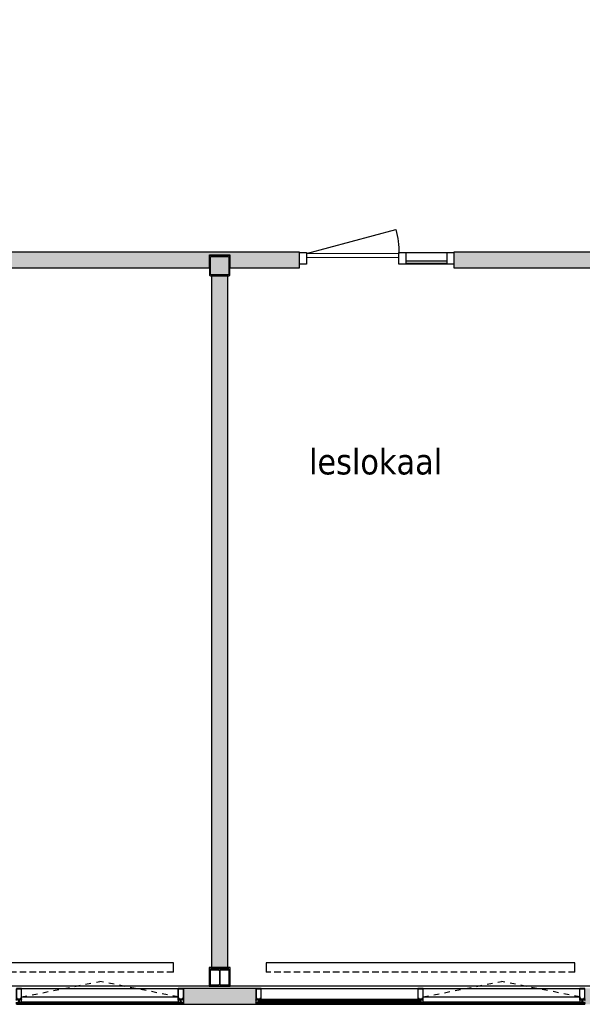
# Model space of a CAD drawing. Header units: millimetres. Extents: x 1118 to 56041, y -2107 to 37624.
# Tile 10 of 21: x 17596 to 23060, y -1272 to 8293. Entities that reach past the tile are written whole.
import ezdxf

# ---------------------------------------------------------------- set-up
doc = ezdxf.new("R2010")
doc.units = ezdxf.units.MM
doc.header["$LTSCALE"] = 100
doc.linetypes.add('Draairichting', pattern=[1.0584, 0.5292, -0.5292])
doc.linetypes.add('HIDDEN2', pattern=[4.7625, 3.175, -1.5875])
for name, color, linetype in [('AA21----_BUITENWAND', 8, 'Continuous'), ('AA22----_BINNENWAND', 9, 'Continuous'), ('AA28----_KONSTRUKTIE', 9, 'Continuous'), ('AL21----_BUITENWAND', 3, 'Continuous'), ('AL22----_BINNENWAND', 2, 'Continuous'), ('AL23----_VLOEREN', 2, 'Continuous'), ('AL28----_KONSTRUKTIE', 3, 'Continuous'), ('AL31----_BUITENKOZIJNEN', 1, 'Continuous'), ('AL32----_BINNENKOZIJNEN', 1, 'Continuous'), ('AL41----_BUITENWANDAFWERKING', 7, 'Continuous'), ('AL51----_RADIATOREN', 7, 'Continuous'), ('F-IT----_RUIMTEOM', 1, 'Continuous')]:
    doc.layers.add(name, color=color, linetype=linetype)
doc.styles.add('Tahoma', font='tahoma.ttf', dxfattribs={"height": 85.694444})

# ---------------------------------------------------------------- blocks, each defined once
blk = doc.blocks.new('HEA 180')
at = {"layer": 'AA28----_KONSTRUKTIE'}
h = blk.add_hatch(color=256, dxfattribs=at)
h.dxf.hatch_style = 1
h.paths.add_polyline_path([(-18, -76), (-90, -76), (-90, -85.5), (90, -85.5), (90, -76), (18, -76, -0.414214), (3, -61), (3, 61, -0.414214), (18, 76), (90, 76), (90, 85.5), (-90, 85.5), (-90, 76), (-18, 76, -0.414214), (-3, 61), (-3, -61, -0.414214)])
at = {"layer": 'AL28----_KONSTRUKTIE'}
blk.add_lwpolyline([(-90, 85.5), (-90, 76), (-18, 76, -0.414214), (-3, 61), (-3, -61, -0.414214), (-18, -76), (-90, -76), (-90, -85.5), (90, -85.5), (90, -76), (18, -76, -0.414214), (3, -61), (3, 61, -0.414214), (18, 76), (90, 76), (90, 85.5)], format="xyb", close=True, dxfattribs=at)
blk = doc.blocks.new('Kolom 200x200')
at = {"layer": 'AA28----_KONSTRUKTIE', "lineweight": 5}
blk.add_hatch(color=256, dxfattribs=at).paths.add_polyline_path([(75, 10), (80, 10), (87.1, 12.9), (90, 20), (90, 180), (87.1, 187.1), (80, 190), (-80, 190), (-87.1, 187.1), (-90, 180), (-90, 20), (-87.1, 12.9), (-80, 10), (72.1, 10)], flags=0)
at = {"layer": 'AL28----_KONSTRUKTIE'}
for points in [[(100, 185, 0.414214), (85, 200), (-85, 200, 0.414214), (-100, 185), (-100, 15, 0.414214), (-85, 0), (85, 0, 0.414214), (100, 15)], [(-90, 180, -0.414214), (-80, 190), (80, 190, -0.414214), (90, 180), (90, 20, -0.414214), (80, 10), (-80, 10, -0.414214), (-90, 20)]]:
    blk.add_lwpolyline(points, format="xyb", close=True, dxfattribs=at)
blk = doc.blocks.new('30_ISR_cw_vlakvulling_deur - dicht-26073858-00')
at = {"layer": 'AL32----_BINNENKOZIJNEN', "lineweight": 18}
for p, q in [((449.7, -10), (-449.7, -10)), ((-449.7, -50), (449.7, -50))]:
    blk.add_line(p, q, dxfattribs=at)
at = {"layer": 'AL32----_BINNENKOZIJNEN'}
blk.add_lwpolyline([(449.7, -10), (-419.1, 222.8)], dxfattribs=at)
blk.add_arc((449.7, -10), 899.5, 165, 180, dxfattribs=at)
blk = doc.blocks.new('Rectangular Mullion - d_105-V15-00')
at = {"layer": 'AL31----_BUITENKOZIJNEN'}
for p, q in [((23.5, 105), (-23.5, 105)), ((-22.5, 7), (-22.5, 102.6)), ((-22.5, 102.6), (22.5, 102.6)), ((22.5, 102.6), (22.5, 7)), ((25, 0), (25, 103.5)), ((-25, 0), (-22.7, 0)), ((-23.5, 1), (-23.5, 5)), ((-23.5, 5), (-15.3, 5)), ((-22.7, 1), (-23.5, 1)), ((-22.7, 0), (-22.7, 1)), ((-14.1, 7), (-22.5, 7)), ((-15.3, 1), (-16.1, 1)), ((-16.1, 1), (-16.1, 0)), ((-16.1, 0), (-13.5, 0)), ((-15.3, 5), (-15.3, 1)), ((-13.5, 0), (-13.5, -4.5)), ((-13.1, 2.2), (-13.1, 6)), ((-11.3, 2.2), (-13.1, 2.2)), ((-11.3, 0), (-11.3, 2.2)), ((11.3, 0), (-11.3, 0)), ((13.1, 2.2), (11.3, 2.2)), ((11.3, 2.2), (11.3, 0)), ((13.1, 6), (13.1, 2.2)), ((13.5, -4.5), (13.5, 0)), ((13.5, 0), (16.1, 0)), ((22.5, 7), (14.1, 7)), ((15.3, 1), (15.3, 5)), ((15.3, 5), (23.5, 5)), ((16.1, 1), (15.3, 1)), ((16.1, 0), (16.1, 1)), ((23.5, 1), (22.7, 1)), ((22.7, 1), (22.7, 0)), ((22.7, 0), (25, 0)), ((23.5, 5), (23.5, 1)), ((-23.9, -36), (-25, -36)), ((-25, -36), (-25, -48.2)), ((-25, -48.2), (-24.3, -49)), ((-24.3, -49), (24.3, -49)), ((-20, -36), (-23.9, -36)), ((-23.9, -36), (-22.5, -39)), ((-22.5, -39), (-23.9, -36)), ((-23.8, -39.8), (-22.5, -39)), ((-23.8, -47.5), (-23.8, -39.8)), ((23.8, -47.5), (-23.8, -47.5)), ((-22.5, -39), (-23.4, -39.5)), ((-23.4, -39.5), (-21.8, -42.4)), ((-21.8, -42.4), (-21.8, -46)), ((-21.8, -46), (-20.5, -46)), ((-21, -37), (-20, -37)), ((-20.5, -46), (-20.5, -41.7)), ((-20.5, -41.7), (-11.3, -41.7)), ((-20, -37), (-20, -36)), ((-12.8, -39.2), (-19.5, -39.2)), ((-19, -36.5), (-19, -37.5)), ((-15.5, -36), (-18.5, -36)), ((-18.5, -38), (-15.5, -38)), ((-15, -37.5), (-15, -36.5)), ((13.8, -36), (-13.8, -36)), ((-13.8, -36), (-13.8, -37)), ((-13.8, -37), (-12.8, -37)), ((-13.5, -4.5), (-12.5, -4.5)), ((-12.8, -37), (-12.8, -39.2)), ((-12.5, -4.5), (-12.5, -2.5)), ((-12.5, -2.5), (-5, -2.5)), ((-10.3, -40.7), (-10.3, -39.5)), ((-9.3, -38.5), (9.3, -38.5)), ((-5, -2.5), (-5, -20)), ((-5, -20), (-2.1, -20)), ((-2.1, -20), (-5, -20)), ((-5, -20), (-5, -32)), ((-5, -32), (-3, -32)), ((-4, -31), (-4, -21)), ((-4, -21), (-1.1, -21)), ((-3, -31), (-4, -31)), ((-3, -32), (-3, -31)), ((-2.1, -6.1), (-0.9, -3.1)), ((-1.7, -5.1), (-2.1, -6.1)), ((-2.1, -20), (-2.1, -6.1)), ((-2.1, -6.1), (-2.1, -20)), ((-2, -32), (-2, -31)), ((-0.8, -5.1), (-1.7, -5.1)), ((-1.5, -30.5), (1.5, -30.5)), ((1.5, -32.5), (-1.5, -32.5)), ((-1.1, -6), (-0.8, -5.1)), ((-1.1, -7), (-1.1, -6)), ((1.1, -7), (-1.1, -7)), ((-1.1, -21), (-1.1, -8)), ((-1.1, -8), (1.1, -8)), ((-0.9, -3.1), (0, -2.5)), ((0, -2.5), (0.9, -3.1)), ((1.7, -5.1), (0.8, -5.1)), ((0.8, -5.1), (1.1, -6)), ((0.9, -3.1), (2.1, -6.1)), ((1.1, -6), (1.1, -7)), ((1.1, -8), (1.1, -21)), ((1.1, -21), (4, -21)), ((2.1, -6.1), (1.7, -5.1)), ((2, -31), (2, -32)), ((2.1, -6.1), (2.1, -20)), ((2.1, -20), (2.1, -6.1)), ((2.1, -20), (5, -20)), ((5, -20), (2.1, -20)), ((4, -31), (3, -31)), ((3, -31), (3, -32)), ((3, -32), (5, -32)), ((4, -21), (4, -31)), ((5, -20), (5, -2.5)), ((5, -2.5), (12.5, -2.5)), ((5, -32), (5, -20)), ((10.3, -39.5), (10.3, -40.7)), ((11.3, -41.7), (20.5, -41.7)), ((12.5, -2.5), (12.5, -4.5)), ((12.5, -4.5), (13.5, -4.5)), ((12.8, -39.2), (12.8, -37)), ((12.8, -37), (13.8, -37)), ((19.5, -39.2), (12.8, -39.2)), ((13.8, -37), (13.8, -36)), ((15, -37.5), (15, -36.5)), ((15.5, -36), (18.5, -36)), ((18.5, -38), (15.5, -38)), ((19, -36.5), (19, -37.5)), ((23.9, -36), (20, -36)), ((20, -36), (20, -37)), ((20, -37), (21, -37)), ((20.5, -41.7), (20.5, -46)), ((20.5, -46), (21.8, -46)), ((21.8, -42.4), (23.4, -39.5)), ((21.8, -46), (21.8, -42.4)), ((22.5, -39), (23.9, -36)), ((23.9, -36), (22.5, -39)), ((23.4, -39.5), (22.5, -39)), ((22.5, -39), (23.8, -39.8)), ((23.8, -39.8), (23.8, -47.5)), ((25, -36), (23.9, -36)), ((24.3, -49), (25, -48.2)), ((25, -48.2), (25, -36))]:
    blk.add_line(p, q, dxfattribs=at)
at = {"layer": 'AL31----_BUITENKOZIJNEN', "flags": 128}
for points in [[(-19.4, 3.7), (-17.3, 3.7), (-16.7, 3.5), (-15.3, 2.1), (-15.3, 1), (-16.1, 1), (-16.1, 0), (-13.5, 0), (-13.5, -7.1), (-14.1, -8), (-15.2, -6.8), (-16.3, -8), (-17.4, -6.8), (-18.5, -8), (-19.3, -7.1), (-23, -8), (-25, -8), (-25, 103.5)], [(-25, 0), (-22.7, 0), (-22.7, 1), (-23.5, 1), (-23.5, 2.1), (-22.1, 3.5), (-21.5, 3.7), (-19.4, 3.7)], [(-17, -39.2), (-19.5, -39.2), (-20.4, -38.9), (-20.9, -38.3), (-21, -37), (-20, -37), (-20, -36), (-23.8, -36), (-26, -34), (-29, -33), (-29.1, -32.9)], [(-28.8, -32), (-26, -32), (-20, -34), (-17, -34), (-20.1, -33)], [(22, -32), (22, -32), (3.9, -32), (3.1, -31.4), (3.2, -31.1), (3.7, -31.1), (3.7, -29.8), (2, -29), (-2, -29), (-3.7, -29.8), (-3.7, -31.1), (-3.2, -31.1), (-3.1, -31.4), (-3.9, -32), (-22, -32), (-22, -32)], [(-21.8, -32.2), (-14, -33), (-9, -34), (9, -34), (14, -33), (21.8, -32.2)], [(-19.9, -32), (-18, -32), (-11.9, -35.1)], [(-12.1, -36), (-13.8, -36), (-13.8, -37), (-12.8, -37), (-12.8, -38.7), (-13.3, -39.2), (-17, -39.2)], [(19.9, -32), (18, -32), (11.9, -35.1)], [(12.1, -36), (13.8, -36), (13.8, -37), (12.8, -37), (12.8, -38.7), (13.3, -39.2), (17, -39.2)], [(28.8, -32), (26, -32), (20, -34), (17, -34), (20.1, -33)], [(17, -39.2), (19.5, -39.2), (20.4, -38.9), (20.9, -38.3), (21, -37), (20, -37), (20, -36), (23.8, -36), (26, -34), (29, -33), (29.1, -32.9)]]:
    blk.add_lwpolyline(points, dxfattribs=at)
for points in [[(-19.4, 2.8), (-20.9, 2.8), (-21.4, 2.3), (-21.4, 0.7), (-20.9, 0.2), (-19.4, 0.2), (-17.9, 0.2), (-17.4, 0.7), (-17.4, 2.3), (-17.9, 2.8)], [(19.4, 3.7), (17.3, 3.7), (16.7, 3.5), (15.3, 2.1), (15.3, 1), (16.1, 1), (16.1, 0), (13.5, 0), (13.5, -7.1), (14.1, -8), (15.2, -6.8), (16.3, -8), (17.4, -6.8), (18.5, -8), (19.3, -7.1), (23, -8), (26.9, -8), (26.9, -7.7), (26.3, -7.1), (25, -6.8), (25, 0), (22.7, 0), (22.7, 1), (23.5, 1), (23.5, 2.1), (22.1, 3.5), (21.5, 3.7)], [(19.4, 2.8), (20.9, 2.8), (21.4, 2.3), (21.4, 0.7), (20.9, 0.2), (19.4, 0.2), (17.9, 0.2), (17.4, 0.7), (17.4, 2.3), (17.9, 2.8)], [(-19.2, -1.5), (-20.5, -1.5), (-21.5, -2.7), (-21.5, -3.9), (-20.5, -5.2), (-18, -5.2), (-17, -3.9), (-17, -2.7), (-18, -1.5)], [(19.2, -1.5), (20.5, -1.5), (21.5, -2.7), (21.5, -3.9), (20.5, -5.2), (18, -5.2), (17, -3.9), (17, -2.7), (18, -1.5)]]:
    blk.add_lwpolyline(points, close=True, dxfattribs=at)
at = {"layer": 'AL31----_BUITENKOZIJNEN'}
for centre, radius, start, end in [((-23.5, 103.5), 1.5, 90, 180), ((23.5, 103.5), 1.5, 360, 90), ((-14.1, 6), 1, 360, 90), ((14.1, 6), 1, 90, 180), ((-28.8, -32.5), 0.5, 90.00189, 225.00189), ((-21.8, -32), 0.2, 180, 264.2895), ((-19.3, -37.4), 1.77, 165.61776, 262.95866), ((-19.9, -32.5), 0.5, 89.99998, 251.56502), ((-18.5, -36.5), 0.5, 90, 179.99999), ((-18.5, -37.5), 0.5, 180, 270), ((-15.5, -36.5), 0.5, 360, 90), ((-15.5, -37.5), 0.5, 270, 0.00001), ((-12.1, -35.5), 0.5, 270.00175, 63.43671), ((-11.3, -40.7), 1, 270, 360), ((-9.3, -39.5), 1, 90, 180), ((-1.5, -31), 0.5, 90, 180), ((-1.5, -32), 0.5, 179.99999, 270), ((1.5, -31), 0.5, 0, 90), ((1.5, -32), 0.5, 270, 0.00001), ((9.3, -39.5), 1, 0, 90), ((11.3, -40.7), 1, 180, 270), ((12.1, -35.5), 0.5, 116.56329, 269.99825), ((15.5, -36.5), 0.5, 90, 180), ((15.5, -37.5), 0.5, 179.99999, 270), ((18.5, -36.5), 0.5, 0.00001, 90), ((18.5, -37.5), 0.5, 270, 0), ((19.3, -37.4), 1.77, 277.04134, 14.38224), ((19.9, -32.5), 0.5, 288.43498, 90.00002), ((21.8, -32), 0.2, 275.7105, 0), ((28.8, -32.5), 0.5, 314.99811, 89.99811)]:
    blk.add_arc(centre, radius, start, end, dxfattribs=at)
blk = doc.blocks.new('Rectangular Mullion - d_105-V17-00')
at = {"layer": 'AL31----_BUITENKOZIJNEN'}
for p, q in [((-25, 103.5), (-25, 0)), ((23.5, 105), (-23.5, 105)), ((-22.5, 7), (-22.5, 102.6)), ((-22.5, 102.6), (22.5, 102.6)), ((22.5, 102.6), (22.5, 7)), ((25, -0.1), (25, 103.5)), ((-25, 0), (-22.7, 0)), ((-23.5, 1), (-23.5, 5)), ((-23.5, 5), (-15.3, 5)), ((-22.7, 1), (-23.5, 1)), ((-22.7, 0), (-22.7, 1)), ((-14.1, 7), (-22.5, 7)), ((-15.3, 1), (-16.1, 1)), ((-16.1, 1), (-16.1, 0)), ((-16.1, 0), (-13.5, 0)), ((-15.3, 5), (-15.3, 1)), ((-13.5, 0), (-13.5, -4.5)), ((-13.1, 2.2), (-13.1, 6)), ((-11.3, 2.2), (-13.1, 2.2)), ((-11.3, 0), (-11.3, 2.2)), ((11.3, 0), (-11.3, 0)), ((13.1, 2.2), (11.3, 2.2)), ((11.3, 2.2), (11.3, 0)), ((13.1, 6), (13.1, 2.2)), ((13.5, -4.5), (13.5, 0)), ((13.5, 0), (16.1, 0)), ((22.5, 7), (14.1, 7)), ((15.3, 1), (15.3, 5)), ((15.3, 5), (23.5, 5)), ((16.1, 1), (15.3, 1)), ((16.1, 0), (16.1, 1)), ((23.5, 1), (22.7, 1)), ((22.7, 1), (22.7, 0)), ((22.7, 0), (25, 0)), ((23.5, 5), (23.5, 1)), ((-23.9, -36), (-25, -36)), ((-25, -36), (-25, -48.2)), ((-25, -48.2), (-24.3, -49)), ((-24.3, -49), (24.3, -49)), ((-20, -36), (-23.9, -36)), ((-23.9, -36), (-22.5, -39)), ((-22.5, -39), (-23.9, -36)), ((-23.8, -39.8), (-22.5, -39)), ((-23.8, -47.5), (-23.8, -39.8)), ((23.8, -47.5), (-23.8, -47.5)), ((-22.5, -39), (-23.4, -39.5)), ((-23.4, -39.5), (-21.8, -42.4)), ((-22, -32), (-22, -32)), ((-21.8, -42.4), (-21.8, -46)), ((-21.8, -46), (-20.5, -46)), ((-21, -37), (-20, -37)), ((-20.5, -46), (-20.5, -41.7)), ((-20.5, -41.7), (-11.3, -41.7)), ((-20, -37), (-20, -36)), ((-12.8, -39.2), (-19.5, -39.2)), ((-19, -36.5), (-19, -37.5)), ((-15.5, -36), (-18.5, -36)), ((-18.5, -38), (-15.5, -38)), ((-18, -32), (-11.9, -35.1)), ((-15, -37.5), (-15, -36.5)), ((13.8, -36), (-13.8, -36)), ((-13.8, -36), (-13.8, -37)), ((-13.8, -37), (-12.8, -37)), ((-13.5, -4.5), (-12.5, -4.5)), ((-12.8, -37), (-12.8, -39.2)), ((-12.5, -4.5), (-12.5, -2.5)), ((-12.5, -2.5), (-5, -2.5)), ((-10.3, -40.7), (-10.3, -39.5)), ((-9.3, -38.5), (9.3, -38.5)), ((-5, -2.5), (-5, -20)), ((-5, -20), (-2.1, -20)), ((-2.1, -20), (-5, -20)), ((-5, -20), (-5, -32)), ((-5, -32), (-3, -32)), ((-4, -31), (-4, -21)), ((-4, -21), (-1.1, -21)), ((-3, -31), (-4, -31)), ((-3, -32), (-3, -31)), ((-2.1, -6.1), (-0.9, -3.1)), ((-1.7, -5.1), (-2.1, -6.1)), ((-2.1, -20), (-2.1, -6.1)), ((-2.1, -6.1), (-2.1, -20)), ((-2, -32), (-2, -31)), ((-0.8, -5.1), (-1.7, -5.1)), ((-1.5, -30.5), (1.5, -30.5)), ((1.5, -32.5), (-1.5, -32.5)), ((-1.1, -6), (-0.8, -5.1)), ((-1.1, -7), (-1.1, -6)), ((1.1, -7), (-1.1, -7)), ((-1.1, -21), (-1.1, -8)), ((-1.1, -8), (1.1, -8)), ((-0.9, -3.1), (0, -2.5)), ((0, -2.5), (0.9, -3.1)), ((1.7, -5.1), (0.8, -5.1)), ((0.8, -5.1), (1.1, -6)), ((0.9, -3.1), (2.1, -6.1)), ((1.1, -6), (1.1, -7)), ((1.1, -8), (1.1, -21)), ((1.1, -21), (4, -21)), ((2.1, -6.1), (1.7, -5.1)), ((2, -31), (2, -32)), ((2.1, -6.1), (2.1, -20)), ((2.1, -20), (2.1, -6.1)), ((2.1, -20), (5, -20)), ((5, -20), (2.1, -20)), ((4, -31), (3, -31)), ((3, -31), (3, -32)), ((3, -32), (5, -32)), ((4, -21), (4, -31)), ((5, -20), (5, -2.5)), ((5, -2.5), (12.5, -2.5)), ((5, -32), (5, -20)), ((10.3, -39.5), (10.3, -40.7)), ((11.3, -41.7), (20.5, -41.7)), ((12.5, -2.5), (12.5, -4.5)), ((12.5, -4.5), (13.5, -4.5)), ((12.8, -39.2), (12.8, -37)), ((12.8, -37), (13.8, -37)), ((19.5, -39.2), (12.8, -39.2)), ((13.8, -37), (13.8, -36)), ((15, -37.5), (15, -36.5)), ((15.5, -36), (18.5, -36)), ((18.5, -38), (15.5, -38)), ((19, -36.5), (19, -37.5)), ((23.9, -36), (20, -36)), ((20, -36), (20, -37)), ((20, -37), (21, -37)), ((20.5, -41.7), (20.5, -46)), ((20.5, -46), (21.8, -46)), ((21.8, -42.4), (23.4, -39.5)), ((21.8, -46), (21.8, -42.4)), ((22.5, -39), (23.9, -36)), ((23.9, -36), (22.5, -39)), ((23.4, -39.5), (22.5, -39)), ((22.5, -39), (23.8, -39.8)), ((23.8, -39.8), (23.8, -47.5)), ((25, -36), (23.9, -36)), ((24.3, -49), (25, -48.2)), ((25, -48.2), (25, -36))]:
    blk.add_line(p, q, dxfattribs=at)
at = {"layer": 'AL31----_BUITENKOZIJNEN', "flags": 128}
for points in [[(-26.9, -8), (-26.9, -7.7), (-26.3, -7.1), (-25, -6.8), (-25, 0), (-22.7, 0), (-22.7, 1), (-23.5, 1), (-23.5, 2.1), (-22.1, 3.5), (-21.5, 3.7), (-19.4, 3.7), (-17.3, 3.7), (-16.7, 3.5), (-15.3, 2.1), (-15.3, 1), (-16.1, 1), (-16.1, 0), (-13.5, 0), (-13.5, -7.1), (-14.1, -8), (-15.2, -6.8), (-16.3, -8), (-17.4, -6.8), (-18.5, -8), (-19.3, -7.1), (-23, -8)], [(-19.4, 2.8), (-20.9, 2.8), (-21.4, 2.3), (-21.4, 0.7), (-20.9, 0.2), (-19.4, 0.2), (-17.9, 0.2), (-17.4, 0.7), (-17.4, 2.3), (-17.9, 2.8)], [(26.9, -8), (26.9, -7.7), (26.3, -7.1), (25, -6.8), (25, 0), (22.7, 0), (22.7, 1), (23.5, 1), (23.5, 2.1), (22.1, 3.5), (21.5, 3.7), (19.4, 3.7), (17.3, 3.7), (16.7, 3.5), (15.3, 2.1), (15.3, 1), (16.1, 1), (16.1, 0), (13.5, 0), (13.5, -7.1), (14.1, -8), (15.2, -6.8), (16.3, -8), (17.4, -6.8), (18.5, -8), (19.3, -7.1), (23, -8)], [(19.4, 2.8), (20.9, 2.8), (21.4, 2.3), (21.4, 0.7), (20.9, 0.2), (19.4, 0.2), (17.9, 0.2), (17.4, 0.7), (17.4, 2.3), (17.9, 2.8)], [(-19.2, -1.5), (-20.5, -1.5), (-21.5, -2.7), (-21.5, -3.9), (-20.5, -5.2), (-18, -5.2), (-17, -3.9), (-17, -2.7), (-18, -1.5)], [(19.2, -1.5), (20.5, -1.5), (21.5, -2.7), (21.5, -3.9), (20.5, -5.2), (18, -5.2), (17, -3.9), (17, -2.7), (18, -1.5)]]:
    blk.add_lwpolyline(points, close=True, dxfattribs=at)
for points in [[(-17, -39.2), (-19.5, -39.2), (-20.4, -38.9), (-20.9, -38.3), (-21, -37), (-20, -37), (-20, -36), (-23.8, -36), (-26, -34), (-29, -33), (-29.1, -32.9)], [(-26, -32), (-20, -34), (-17, -34), (-20.1, -33)], [(-21.8, -32.2), (-14, -33), (-9, -34), (9, -34), (14, -33), (21.8, -32.2)], [(-12.1, -36), (-13.8, -36), (-13.8, -37), (-12.8, -37), (-12.8, -38.7), (-13.3, -39.2), (-17, -39.2)], [(22, -32), (22, -32), (3.9, -32), (3.1, -31.4), (3.2, -31.1), (3.7, -31.1), (3.7, -29.8), (2, -29), (-2, -29), (-3.7, -29.8), (-3.7, -31.1), (-3.2, -31.1), (-3.1, -31.4), (-3.9, -32), (-10, -32)], [(19.9, -32), (18, -32), (11.9, -35.1)], [(12.1, -36), (13.8, -36), (13.8, -37), (12.8, -37), (12.8, -38.7), (13.3, -39.2), (17, -39.2)], [(28.8, -32), (26, -32), (20, -34), (17, -34), (20.1, -33)], [(17, -39.2), (19.5, -39.2), (20.4, -38.9), (20.9, -38.3), (21, -37), (20, -37), (20, -36), (23.8, -36), (26, -34), (29, -33), (29.1, -32.9)]]:
    blk.add_lwpolyline(points, dxfattribs=at)
at = {"layer": 'AL31----_BUITENKOZIJNEN'}
for centre, radius, start, end in [((-23.5, 103.5), 1.5, 90, 180), ((23.5, 103.5), 1.5, 360, 90), ((-14.1, 6), 1, 360, 90), ((14.1, 6), 1, 90, 180), ((-28.8, -32.5), 0.5, 90.00189, 225.00189), ((-21.8, -32), 0.2, 180, 264.2895), ((-19.3, -37.4), 1.77, 165.61776, 262.95866), ((-19.9, -32.5), 0.5, 89.99998, 251.56502), ((-18.5, -36.5), 0.5, 90, 179.99999), ((-18.5, -37.5), 0.5, 180, 270), ((-15.5, -36.5), 0.5, 360, 90), ((-15.5, -37.5), 0.5, 270, 0.00001), ((-12.1, -35.5), 0.5, 270.00175, 63.43671), ((-11.3, -40.7), 1, 270, 360), ((-9.3, -39.5), 1, 90, 180), ((-1.5, -31), 0.5, 90, 180), ((-1.5, -32), 0.5, 179.99999, 270), ((1.5, -31), 0.5, 0, 90), ((1.5, -32), 0.5, 270, 0.00001), ((9.3, -39.5), 1, 0, 90), ((11.3, -40.7), 1, 180, 270), ((12.1, -35.5), 0.5, 116.56329, 269.99825), ((15.5, -36.5), 0.5, 90, 180), ((15.5, -37.5), 0.5, 179.99999, 270), ((18.5, -36.5), 0.5, 0.00001, 90), ((18.5, -37.5), 0.5, 270, 0), ((19.3, -37.4), 1.77, 277.04134, 14.38224), ((19.9, -32.5), 0.5, 288.43498, 90.00002), ((21.8, -32), 0.2, 275.7105, 0), ((28.8, -32.5), 0.5, 314.99811, 89.99811)]:
    blk.add_arc(centre, radius, start, end, dxfattribs=at)
blk = doc.blocks.new('Rectangular Mullion - Alu_Vliesgevel_50x105-V19-00')
at = {"layer": 'AL31----_BUITENKOZIJNEN', "color": 8}
for p, q in [((9813.4, -1117.7), (11335.4, -1117.7)), ((9813.4, -1258.7), (9813.4, -1249.7)), ((9813.4, -1258.7), (11335.4, -1258.7)), ((9813.4, -1271.7), (11335.4, -1271.7)), ((11335.4, -1249.7), (11335.4, -1258.7))]:
    blk.add_line(p, q, dxfattribs=at)
blk = doc.blocks.new('30_ISR_cw_vlakvulling_raam - kiepraam-25282034-00')
at = {"layer": 'AL31----_BUITENKOZIJNEN', "linetype": 'Draairichting'}
for p in [(-761, 54), (761, 54)]:
    blk.add_line(p, (0, 204), dxfattribs=at)
at = {"layer": 'AL31----_BUITENKOZIJNEN'}
for p, q in [((-761, 4), (-761, 54)), ((-761, 54), (761, 54)), ((761, 4), (-761, 4)), ((761, 54), (761, 4))]:
    blk.add_line(p, q, dxfattribs=at)
blk = doc.blocks.new('Rectangular Mullion - d_105-V14-00')
at = {"layer": 'AL31----_BUITENKOZIJNEN'}
for p, q in [((-25, 103.5), (-25, 0)), ((23.5, 105), (-23.5, 105)), ((-22.5, 7), (-22.5, 102.6)), ((-22.5, 102.6), (22.5, 102.6)), ((22.5, 102.6), (22.5, 7)), ((25, 0), (25, 103.5)), ((-25, 0), (-22.7, 0)), ((-23.5, 1), (-23.5, 5)), ((-23.5, 5), (-15.3, 5)), ((-22.7, 1), (-23.5, 1)), ((-22.7, 0), (-22.7, 1)), ((-14.1, 7), (-22.5, 7)), ((-15.3, 1), (-16.1, 1)), ((-16.1, 1), (-16.1, 0)), ((-16.1, 0), (-13.5, 0)), ((-15.3, 5), (-15.3, 1)), ((-13.5, 0), (-13.5, -4.5)), ((-13.1, 2.2), (-13.1, 6)), ((-11.3, 2.2), (-13.1, 2.2)), ((-11.3, 0), (-11.3, 2.2)), ((11.3, 0), (-11.3, 0)), ((13.1, 2.2), (11.3, 2.2)), ((11.3, 2.2), (11.3, 0)), ((13.1, 6), (13.1, 2.2)), ((13.5, -4.5), (13.5, 0)), ((13.5, 0), (16.1, 0)), ((22.5, 7), (14.1, 7)), ((15.3, 1), (15.3, 5)), ((15.3, 5), (23.5, 5)), ((16.1, 1), (15.3, 1)), ((16.1, 0), (16.1, 1)), ((23.5, 1), (22.7, 1)), ((22.7, 1), (22.7, 0)), ((22.7, 0), (25, 0)), ((23.5, 5), (23.5, 1)), ((-23.9, -36), (-25, -36)), ((-25, -36), (-25, -48.2)), ((-25, -48.2), (-24.3, -49)), ((-24.3, -49), (24.3, -49)), ((-20, -36), (-23.9, -36)), ((-23.9, -36), (-22.5, -39)), ((-22.5, -39), (-23.9, -36)), ((-23.8, -39.8), (-22.5, -39)), ((-23.8, -47.5), (-23.8, -39.8)), ((23.8, -47.5), (-23.8, -47.5)), ((-22.5, -39), (-23.4, -39.5)), ((-23.4, -39.5), (-21.8, -42.4)), ((-21.8, -42.4), (-21.8, -46)), ((-21.8, -46), (-20.5, -46)), ((-21, -37), (-20, -37)), ((-20.5, -46), (-20.5, -41.7)), ((-20.5, -41.7), (-11.3, -41.7)), ((-20, -37), (-20, -36)), ((-12.8, -39.2), (-19.5, -39.2)), ((-19, -36.5), (-19, -37.5)), ((-15.5, -36), (-18.5, -36)), ((-18.5, -38), (-15.5, -38)), ((-15, -37.5), (-15, -36.5)), ((13.8, -36), (-13.8, -36)), ((-13.8, -36), (-13.8, -37)), ((-13.8, -37), (-12.8, -37)), ((-13.5, -4.5), (-12.5, -4.5)), ((-12.8, -37), (-12.8, -39.2)), ((-12.5, -4.5), (-12.5, -2.5)), ((-12.5, -2.5), (-5, -2.5)), ((-10.3, -40.7), (-10.3, -39.5)), ((-9.3, -38.5), (9.3, -38.5)), ((-5, -2.5), (-5, -20)), ((-5, -20), (-2.1, -20)), ((-2.1, -20), (-5, -20)), ((-5, -20), (-5, -32)), ((-5, -32), (-3, -32)), ((-4, -31), (-4, -21)), ((-4, -21), (-1.1, -21)), ((-3, -31), (-4, -31)), ((-3, -32), (-3, -31)), ((-2.1, -6.1), (-0.9, -3.1)), ((-1.7, -5.1), (-2.1, -6.1)), ((-2.1, -20), (-2.1, -6.1)), ((-2.1, -6.1), (-2.1, -20)), ((-2, -32), (-2, -31)), ((-0.8, -5.1), (-1.7, -5.1)), ((-1.5, -30.5), (1.5, -30.5)), ((1.5, -32.5), (-1.5, -32.5)), ((-1.1, -6), (-0.8, -5.1)), ((-1.1, -7), (-1.1, -6)), ((1.1, -7), (-1.1, -7)), ((-1.1, -21), (-1.1, -8)), ((-1.1, -8), (1.1, -8)), ((-0.9, -3.1), (0, -2.5)), ((0, -2.5), (0.9, -3.1)), ((1.7, -5.1), (0.8, -5.1)), ((0.8, -5.1), (1.1, -6)), ((0.9, -3.1), (2.1, -6.1)), ((1.1, -6), (1.1, -7)), ((1.1, -8), (1.1, -21)), ((1.1, -21), (4, -21)), ((2.1, -6.1), (1.7, -5.1)), ((2, -31), (2, -32)), ((2.1, -6.1), (2.1, -20)), ((2.1, -20), (2.1, -6.1)), ((2.1, -20), (5, -20)), ((5, -20), (2.1, -20)), ((4, -31), (3, -31)), ((3, -31), (3, -32)), ((3, -32), (5, -32)), ((4, -21), (4, -31)), ((5, -20), (5, -2.5)), ((5, -2.5), (12.5, -2.5)), ((5, -32), (5, -20)), ((10.3, -39.5), (10.3, -40.7)), ((11.3, -41.7), (20.5, -41.7)), ((18, -32), (11.9, -35.1)), ((12.5, -2.5), (12.5, -4.5)), ((12.5, -4.5), (13.5, -4.5)), ((12.8, -39.2), (12.8, -37)), ((12.8, -37), (13.8, -37)), ((19.5, -39.2), (12.8, -39.2)), ((13.8, -37), (13.8, -36)), ((15, -37.5), (15, -36.5)), ((15.5, -36), (18.5, -36)), ((18.5, -38), (15.5, -38)), ((19, -36.5), (19, -37.5)), ((23.9, -36), (20, -36)), ((20, -36), (20, -37)), ((20, -37), (21, -37)), ((20.5, -41.7), (20.5, -46)), ((20.5, -46), (21.8, -46)), ((21.8, -42.4), (23.4, -39.5)), ((21.8, -46), (21.8, -42.4)), ((22, -32), (22, -32)), ((22.5, -39), (23.9, -36)), ((23.9, -36), (22.5, -39)), ((23.4, -39.5), (22.5, -39)), ((22.5, -39), (23.8, -39.8)), ((23.8, -39.8), (23.8, -47.5)), ((25, -36), (23.9, -36)), ((24.3, -49), (25, -48.2)), ((25, -48.2), (25, -36))]:
    blk.add_line(p, q, dxfattribs=at)
at = {"layer": 'AL31----_BUITENKOZIJNEN', "flags": 128}
for points in [[(-19.4, 3.7), (-17.3, 3.7), (-16.7, 3.5), (-15.3, 2.1), (-15.3, 1), (-16.1, 1), (-16.1, 0), (-13.5, 0), (-13.5, -7.1), (-14.1, -8), (-15.2, -6.8), (-16.3, -8), (-17.4, -6.8), (-18.5, -8), (-19.3, -7.1), (-23, -8), (-26.9, -8), (-26.9, -7.7), (-26.3, -7.1), (-25, -6.8), (-25, 0), (-22.7, 0), (-22.7, 1), (-23.5, 1), (-23.5, 2.1), (-22.1, 3.5), (-21.5, 3.7)], [(-19.4, 2.8), (-20.9, 2.8), (-21.4, 2.3), (-21.4, 0.7), (-20.9, 0.2), (-19.4, 0.2), (-17.9, 0.2), (-17.4, 0.7), (-17.4, 2.3), (-17.9, 2.8)], [(19.4, 2.8), (20.9, 2.8), (21.4, 2.3), (21.4, 0.7), (20.9, 0.2), (19.4, 0.2), (17.9, 0.2), (17.4, 0.7), (17.4, 2.3), (17.9, 2.8)], [(-19.2, -1.5), (-20.5, -1.5), (-21.5, -2.7), (-21.5, -3.9), (-20.5, -5.2), (-18, -5.2), (-17, -3.9), (-17, -2.7), (-18, -1.5)], [(19.2, -1.5), (20.5, -1.5), (21.5, -2.7), (21.5, -3.9), (20.5, -5.2), (18, -5.2), (17, -3.9), (17, -2.7), (18, -1.5)]]:
    blk.add_lwpolyline(points, close=True, dxfattribs=at)
for points in [[(19.4, 3.7), (17.3, 3.7), (16.7, 3.5), (15.3, 2.1), (15.3, 1), (16.1, 1), (16.1, 0), (13.5, 0), (13.5, -7.1), (14.1, -8), (15.2, -6.8), (16.3, -8), (17.4, -6.8), (18.5, -8), (19.3, -7.1), (23, -8)], [(26.9, -8), (26.9, -7.7), (26.3, -7.1), (25, -6.8), (25, 0), (22.7, 0), (22.7, 1), (23.5, 1), (23.5, 2.1), (22.1, 3.5), (21.5, 3.7), (19.4, 3.7)], [(-17, -39.2), (-19.5, -39.2), (-20.4, -38.9), (-20.9, -38.3), (-21, -37), (-20, -37), (-20, -36), (-23.8, -36), (-26, -34), (-29, -33), (-29.1, -32.9)], [(-28.8, -32), (-26, -32), (-20, -34), (-17, -34), (-20.1, -33)], [(10, -32), (3.9, -32), (3.1, -31.4), (3.2, -31.1), (3.7, -31.1), (3.7, -29.8), (2, -29), (-2, -29), (-3.7, -29.8), (-3.7, -31.1), (-3.2, -31.1), (-3.1, -31.4), (-3.9, -32), (-22, -32), (-22, -32)], [(-21.8, -32.2), (-14, -33), (-9, -34), (9, -34), (14, -33), (21.8, -32.2)], [(-19.9, -32), (-18, -32), (-11.9, -35.1)], [(-12.1, -36), (-13.8, -36), (-13.8, -37), (-12.8, -37), (-12.8, -38.7), (-13.3, -39.2), (-17, -39.2)], [(12.1, -36), (13.8, -36), (13.8, -37), (12.8, -37), (12.8, -38.7), (13.3, -39.2), (17, -39.2)], [(26, -32), (20, -34), (17, -34), (20.1, -33)], [(17, -39.2), (19.5, -39.2), (20.4, -38.9), (20.9, -38.3), (21, -37), (20, -37), (20, -36), (23.8, -36), (26, -34), (29, -33), (29.1, -32.9)]]:
    blk.add_lwpolyline(points, dxfattribs=at)
at = {"layer": 'AL31----_BUITENKOZIJNEN'}
for centre, radius, start, end in [((-23.5, 103.5), 1.5, 90, 180), ((23.5, 103.5), 1.5, 360, 90), ((-14.1, 6), 1, 360, 90), ((14.1, 6), 1, 90, 180), ((-28.8, -32.5), 0.5, 90.00189, 225.00189), ((-21.8, -32), 0.2, 180, 264.2895), ((-19.3, -37.4), 1.77, 165.61776, 262.95866), ((-19.9, -32.5), 0.5, 89.99998, 251.56502), ((-18.5, -36.5), 0.5, 90, 179.99999), ((-18.5, -37.5), 0.5, 180, 270), ((-15.5, -36.5), 0.5, 360, 90), ((-15.5, -37.5), 0.5, 270, 0.00001), ((-12.1, -35.5), 0.5, 270.00175, 63.43671), ((-11.3, -40.7), 1, 270, 360), ((-9.3, -39.5), 1, 90, 180), ((-1.5, -31), 0.5, 90, 180), ((-1.5, -32), 0.5, 179.99999, 270), ((1.5, -31), 0.5, 0, 90), ((1.5, -32), 0.5, 270, 0.00001), ((9.3, -39.5), 1, 0, 90), ((11.3, -40.7), 1, 180, 270), ((12.1, -35.5), 0.5, 116.56329, 269.99825), ((15.5, -36.5), 0.5, 90, 180), ((15.5, -37.5), 0.5, 179.99999, 270), ((18.5, -36.5), 0.5, 0.00001, 90), ((18.5, -37.5), 0.5, 270, 0), ((19.3, -37.4), 1.77, 277.04134, 14.38224), ((19.9, -32.5), 0.5, 288.43498, 90.00002), ((21.8, -32), 0.2, 275.7105, 0), ((28.8, -32.5), 0.5, 314.99811, 89.99811)]:
    blk.add_arc(centre, radius, start, end, dxfattribs=at)
blk = doc.blocks.new('Rectangular Mullion - Alu_Vliesgevel_50x105-24164911-00')
at = {"layer": 'AL31----_BUITENKOZIJNEN', "color": 8}
for p, q in [((4341.4, -1117.7), (5863.4, -1117.7)), ((4341.4, -1230.7), (4341.4, -1222.7)), ((4341.4, -1222.7), (5863.4, -1222.7)), ((5863.4, -1222.7), (5863.4, -1230.7)), ((4341.4, -1258.7), (4341.4, -1254.7)), ((4341.4, -1258.7), (5863.4, -1258.7)), ((4341.4, -1271.7), (5863.4, -1271.7)), ((5863.4, -1254.7), (5863.4, -1258.7))]:
    blk.add_line(p, q, dxfattribs=at)
blk = doc.blocks.new('Panel - dubbel glas-25192497-00')
at = {"layer": 'AL31----_BUITENKOZIJNEN'}
for p, q in [((-500, -5), (1052, -5)), ((-500, -9), (-500, -5)), ((-500, -25), (-500, -9)), ((-500, -29), (-500, -25)), ((1052, -29), (-500, -29)), ((1052, -5), (1052, -9)), ((1052, -9), (1052, -25)), ((1052, -25), (1052, -29))]:
    blk.add_line(p, q, dxfattribs=at)
at = {"layer": 'AL31----_BUITENKOZIJNEN', "color": 8}
for p, q in [((-500, -9), (-495, -9)), ((1052, -9), (-500, -9)), ((-495, -25), (-500, -25)), ((-500, -25), (1052, -25)), ((-495, -9), (-495, -25)), ((-494, -10), (-489, -10)), ((-494, -24), (-494, -10)), ((-489, -24), (-494, -24)), ((-489, -10), (-489, -24)), ((-488, -9), (1040, -9)), ((-488, -25), (-488, -9)), ((1040, -25), (-488, -25)), ((1040, -9), (1040, -25)), ((1041, -10), (1046, -10)), ((1041, -24), (1041, -10)), ((1046, -24), (1041, -24)), ((1046, -10), (1046, -24)), ((1047, -9), (1052, -9)), ((1047, -25), (1047, -9)), ((1052, -25), (1047, -25))]:
    blk.add_line(p, q, dxfattribs=at)
blk = doc.blocks.new('51_radiator_3000x90')
at = {"layer": 'AL51----_RADIATOREN', "linetype": 'HIDDEN2', "ltscale": 0.2}
blk.add_line((-1500, 0), (1500, 0), dxfattribs=at)
at = {"layer": 'AL51----_RADIATOREN'}
blk.add_lwpolyline([(-1500, 0), (-1500, -90), (1500, -90), (1500, 0)], dxfattribs=at)
blk = doc.blocks.new('*U186')
at = {"layer": 'AL51----_RADIATOREN'}
blk.add_blockref('51_radiator_3000x90', (0, 45), dxfattribs=at)
blk = doc.blocks.new('*U187')
at = {"layer": 'AL51----_RADIATOREN', "color": 0, "linetype": 'ByBlock', "lineweight": -2, "transparency": 16777216}
for p in [(7800, 0), (11700, 0)]:
    blk.add_blockref('*U186', p, dxfattribs=at)

msp = doc.modelspace()

# ---------------------------------------------------------------- hatches: boundary and pattern name
at = {"layer": 'AA21----_BUITENWAND'}
h = msp.add_hatch(color=256, dxfattribs=at)
h.paths.add_polyline_path([(50417.6, 34823.9), (50417.6, 34553.9), (54557.6, 34553.9), (54557.6, 33823.9), (54828.1, 33823.9), (54828.4, 34823.9)])
h.paths.add_polyline_path([(54557.6, 32813.9), (54557.6, 24278.9), (54825.6, 24278.9), (54827.9, 32813.9)])
h.paths.add_polyline_path([(54827.6, 23283.9), (54557.6, 23283.9), (54557.6, 22553.9), (50417.6, 22553.9), (50417.6, 22285.9), (54827.6, 22285.9)])
h.paths.add_polyline_path([(42332.6, 22553.9), (42332.6, 22283.9), (46682.6, 22283.9), (46682.6, 22553.9)])
h.paths.add_polyline_path([(46682.6, 34553.9), (42337.6, 34553.9), (42337.6, 34823.9), (46682.6, 34823.9)])
h.paths.add_polyline_path([(37437.6, 34823.9), (37437.6, 34553.9), (38602.6, 34553.9), (38602.6, 34823.9)])
h.paths.add_polyline_path([(35562.6, 34823.9), (35562.6, 34553.9), (36267.6, 34553.9), (36267.6, 34823.9)])
h.paths.add_polyline_path([(25188.2, 34553.9), (25188.2, 34823.9), (15783.6, 34823.9), (15783.6, 34553.9)])
h.paths.add_polyline_path([(16102.6, 33164.9), (16102.6, 33553.9), (12814.3, 33553.9), (12814.3, 33164.9)])
h.paths.add_polyline_path([(12882.3, 28252.4), (13152.3, 28252.4), (13152.3, 27477.4), (12882.3, 27477.4)])
h.paths.add_polyline_path([(13082.3, 20777.1), (13082.3, 22556.9), (12814.3, 22556.9), (12812.3, 20509.1), (25501.9, 20509.1), (25501.9, 20777.1)])
h.paths.add_polyline_path([(19400.4, 16023.3), (19400.4, 15963.3), (19220.4, 15963.3), (19220.4, 15783.3), (19438.4, 15783.3), (19438.4, 15903.3), (19638.4, 15903.3), (19638.4, 15770.8), (23338.4, 15770.8), (23338.4, 15903.3), (23538.4, 15903.3), (23538.4, 15770.8), (25501.9, 15770.8), (25501.9, 16283.3), (25339.4, 16283.3), (25339.4, 16023.3)])
h.paths.add_polyline_path([(15320.4, 15783.3), (15320.4, 15963.3), (15500.4, 15963.3), (15500.4, 16023.3), (15776.4, 16023.3), (15776.4, 15963.3), (15956.4, 15963.3), (15956.4, 15783.3), (15738.4, 15783.3), (15738.4, 15903.3), (15538.4, 15903.3), (15538.4, 15783.3)])
h.paths.add_polyline_path([(11420.4, 15783.3), (11420.4, 15963.3), (11600.4, 15963.3), (11600.4, 16023.3), (11876.4, 16023.3), (11876.4, 15963.3), (12056.4, 15963.3), (12056.4, 15783.3), (11838.4, 15783.3), (11838.4, 15903.3), (11638.4, 15903.3), (11638.4, 15783.3)])
h.paths.add_polyline_path([(7520.4, 15783.3), (7520.4, 15963.3), (7700.4, 15963.3), (7700.4, 16023.3), (7976.4, 16023.3), (7976.4, 15963.3), (8156.4, 15963.3), (8156.4, 15783.3), (7938.4, 15783.3), (7938.4, 15903.3), (7738.4, 15903.3), (7738.4, 15783.3)])
h.paths.add_polyline_path([(3582.4, 15770.8), (3838.4, 15770.8), (3838.4, 15903.3), (4038.4, 15903.3), (4038.4, 15770.8), (4256.4, 15770.8), (4256.4, 15963.3), (4076.4, 15963.3), (4076.4, 16023.3), (3800.4, 16023.3), (3800.4, 15963.3), (3620.4, 15963.3), (3620.4, 15813.3), (3582.4, 15813.3)])
h.paths.add_polyline_path([(1368.4, 8716.7), (1738.4, 8716.7), (1738.4, 8783.3), (2388.4, 8783.3), (2388.4, 8523.3), (2550.9, 8523.3), (2550.9, 9035.8), (1620.9, 9035.8), (1620.9, 15713.3), (1488.4, 15713.3), (1488.4, 15903.3), (1688.4, 15903.3), (1688.4, 15770.8), (2560.4, 15770.8), (2560.4, 15813.3), (2522.4, 15813.3), (2522.4, 15963.3), (2342.4, 15963.3), (2342.4, 16023.3), (1368.4, 16023.3)])
h.paths.add_polyline_path([(2319.4, 6283.3), (2473.4, 6283.3), (2473.4, 5577.3), (2319.4, 5577.3)])
h.paths.add_polyline_path([(2319.4, 2582.3), (2473.4, 2582.3), (2473.4, 1876.3), (2319.4, 1876.3)])
h.paths.add_polyline_path([(7485.4, -1117.7), (7485.4, -1271.7), (8191.4, -1271.7), (8191.4, -1117.7)])
h.paths.add_polyline_path([(11385.4, -1117.7), (11385.4, -1271.7), (12091.4, -1271.7), (12091.4, -1117.7)])
h.paths.add_polyline_path([(15285.4, -1117.7), (15285.4, -1271.7), (15991.4, -1271.7), (15991.4, -1117.7)])
h.paths.add_polyline_path([(19185.4, -1117.7), (19185.4, -1271.7), (19891.4, -1271.7), (19891.4, -1117.7)])
h.paths.add_polyline_path([(23085.4, -1117.7), (23085.4, -1271.7), (23791.4, -1271.7), (23791.4, -1117.7)])
h.paths.add_polyline_path([(26985.4, -1271.7), (26985.4, -1116.7), (27691.3, -1116.7), (27691.4, -1271.7)])
h.paths.add_polyline_path([(30885.4, -1117.7), (30885.4, -1271.7), (31517.4, -1271.7), (31517.4, -1117.7)])
h.paths.add_polyline_path([(38510.4, -1156.7), (38510.4, -964.2), (38948.4, -964.2), (38948.4, -1096.7), (39128.4, -1096.7), (39128.4, -964.2), (41027.3, -964.2), (41027.3, -1156.7), (40847.3, -1156.7), (40847.3, -1216.7), (38720.4, -1216.7), (38720.4, -1156.7)])
h.paths.add_polyline_path([(43256.3, -976.7), (43256.3, -1156.7), (43066.4, -1156.7), (43066.4, -1216.7), (42800.3, -1216.7), (42800.3, -1156.7), (42620.3, -1156.7), (42620.3, -976.7), (42848.4, -976.7), (42848.4, -1096.7), (43028.4, -1096.7), (43028.4, -976.7)])
h.paths.add_polyline_path([(52611.4, -976.7), (52611.4, -989.4), (52649.4, -989.4), (52649.4, -1156.7), (52859.4, -1156.7), (52859.4, -1216.7), (53357.4, -1216.7), (53357.4, -989.4), (53395.4, -989.4), (53395.4, -976.7), (53278.4, -976.7), (53278.4, -1096.7), (53098.4, -1096.7), (53098.4, -976.7)])
h.paths.add_polyline_path([(51056.3, -976.7), (51056.3, -1156.7), (50866.4, -1156.7), (50866.4, -1216.7), (50600.3, -1216.7), (50600.3, -1156.7), (50420.3, -1156.7), (50420.3, -976.7), (50648.4, -976.7), (50648.4, -1096.7), (50828.4, -1096.7), (50828.4, -976.7)])
h.paths.add_polyline_path([(47156.3, -976.7), (47156.3, -1156.7), (46966.4, -1156.7), (46966.4, -1216.7), (46700.3, -1216.7), (46700.3, -1156.7), (46520.3, -1156.7), (46520.3, -976.7), (46748.4, -976.7), (46748.4, -1096.7), (46928.4, -1096.7), (46928.4, -976.7)])
h.paths.add_polyline_path([(55518.4, 1820.8), (55698.4, 1820.8), (55698.4, 1640.8), (55758.4, 1640.8), (55758.4, 1364.8), (55758.4, 1184.8), (55698.4, 1184.8), (55518.4, 1184.8)])
h.paths.add_polyline_path([(55505.9, 5770.8), (54575.9, 5770.8), (54575.9, 6283.3), (54738.4, 6283.3), (54738.4, 6023.3), (55388.4, 6023.3), (55388.4, 6090), (55758.4, 6090), (55758.4, 3098.8), (55698.4, 3098.8), (55698.4, 2918.8), (55548.4, 2918.8), (55548.4, 2880.8), (55505.9, 2880.8)])
h.paths.add_polyline_path([(54575.9, 8523.3), (54738.4, 8523.3), (54738.4, 8716.7), (54877.6, 8716.7), (54877.6, 8783.3), (55388.4, 8783.3), (55388.4, 8716.7), (55758.4, 8716.7), (55758.4, 12782.3), (55698.4, 12782.3), (55698.4, 12992.3), (55505.4, 12992.3), (55505.9, 9035.8), (54550.9, 9035.8), (54550.9, 8898.3), (54575.9, 8898.3)])
h.paths.add_polyline_path([(54320.4, 15770.8), (54320.4, 15963.3), (54500.4, 15963.3), (54500.4, 16023.3), (55758.4, 16023.3), (55758.4, 14795.3), (55698.4, 14795.3), (55698.4, 14585.3), (55505.9, 14585.3), (55505.9, 15713.3), (55638.4, 15713.3), (55638.4, 15903.3), (55438.4, 15903.3), (55438.4, 15770.8)])
h.paths.add_polyline_path([(50420.4, 15783.3), (50420.4, 15963.3), (50600.4, 15963.3), (50600.4, 16023.3), (50876.4, 16023.3), (50876.4, 15963.3), (51056.4, 15963.3), (51056.4, 15783.3), (50838.4, 15783.3), (50838.4, 15903.3), (50638.4, 15903.3), (50638.4, 15783.3)])
h.paths.add_polyline_path([(46482.4, 15770.8), (46738.4, 15770.8), (46738.4, 15903.3), (46938.4, 15903.3), (46938.4, 15770.8), (47156.4, 15770.8), (47156.4, 15963.3), (46976.4, 15963.3), (46976.4, 16023.3), (46700.4, 16023.3), (46700.4, 15963.3), (46520.4, 15963.3), (46520.4, 15813.3), (46482.4, 15813.3)])
h.paths.add_polyline_path([(42930.9, 16023.3), (42930.9, 16283.3), (42768.4, 16283.3), (42768.4, 15941.8), (43078.4, 15941.8), (43078.4, 15770.8), (44965.4, 15770.8), (44965.4, 15783.3), (44927.4, 15783.3), (44927.4, 15963.3), (44717.4, 15963.3), (44717.4, 16023.3)])
h.paths.add_polyline_path([(32432.6, 34823.9), (29063.6, 34823.9), (29063.6, 34553.9), (32432.6, 34553.9)])
at = {"layer": 'AA22----_BINNENWAND'}
for points in [[(14013.4, 6033.3), (14013.4, 5883.3), (15538.4, 5883.3), (15538.4, 6008.3), (15738.4, 6008.3), (15738.4, 5883.3), (19438.4, 5883.3), (19438.4, 6008.3), (19638.4, 6008.3), (19638.4, 5883.3), (20313.4, 5883.3), (20313.4, 6033.3)], [(21813.4, 6033.3), (21813.4, 5883.3), (23338.4, 5883.3), (23338.4, 6008.3), (23538.4, 6008.3), (23538.4, 5908.3), (27238.4, 5908.3), (27238.4, 6008.3), (27438.4, 6008.3), (27438.4, 5883.3), (27777.4, 5883.3), (27777.4, 6033.3), (25045.4, 6033.3), (25045.4, 6043.3), (24945.4, 6043.3), (24945.4, 6033.3)], [(19463.4, 5803.3), (19613.4, 5803.3), (19613.4, -913.7), (19463.4, -913.7)]]:
    msp.add_hatch(color=256, dxfattribs=at).paths.add_polyline_path(points)

# ---------------------------------------------------------------- linework, layer by layer
at = {"layer": 'AL21----_BUITENWAND'}
msp.add_lwpolyline([(19185.4, -1117.7), (19185.4, -1271.7), (19891.4, -1271.7), (19891.4, -1117.7)], close=True, dxfattribs=at)
at = {"layer": 'AL22----_BINNENWAND'}
for points in [[(14013.4, 6033.3), (14013.4, 5883.3), (15538.4, 5883.3), (15538.4, 6008.3), (15738.4, 6008.3), (15738.4, 5883.3), (19438.4, 5883.3), (19438.4, 6008.3), (19638.4, 6008.3), (19638.4, 5883.3), (20313.4, 5883.3), (20313.4, 6033.3)], [(21813.4, 6033.3), (21813.4, 5883.3), (23338.4, 5883.3), (23338.4, 6008.3), (23538.4, 6008.3), (23538.4, 5908.3), (27238.4, 5908.3), (27238.4, 6008.3), (27438.4, 6008.3), (27438.4, 5883.3), (27777.4, 5883.3), (27777.4, 6033.3), (25045.4, 6033.3), (25045.4, 6043.3), (24945.4, 6043.3), (24945.4, 6033.3)], [(19463.4, 5803.3), (19613.4, 5803.3), (19613.4, -913.7), (19463.4, -913.7)]]:
    msp.add_lwpolyline(points, close=True, dxfattribs=at)
at = {"layer": 'AL23----_VLOEREN'}
msp.add_line((26973.4, -1096.7), (2473.4, -1096.7), dxfattribs=at)
at = {"layer": 'AL28----_KONSTRUKTIE'}
msp.add_lwpolyline([(19448.4, -925.7), (19628.4, -925.7), (19628.4, -1096.7), (19448.4, -1096.7)], close=True, dxfattribs=at)
at = {"layer": 'AL32----_BINNENKOZIJNEN'}
for points in [[(20380.4, 6032.3), (20380.4, 5918.3), (20313.4, 5918.3), (20313.4, 6032.3)], [(21813.4, 6032.3), (21813.4, 5918.3), (21279.9, 5918.3), (21279.9, 6032.3)], [(21346.9, 6032.3), (21346.9, 5918.3), (21279.9, 5918.3), (21279.9, 6032.3)], [(21813.4, 6032.3), (21813.4, 5918.3), (21746.4, 5918.3), (21746.4, 6032.3)]]:
    msp.add_lwpolyline(points, close=True, dxfattribs=at)
for points in [[(21746.4, 5948.3), (21346.9, 5948.3)], [(21746.4, 5923.3), (21346.9, 5923.3)]]:
    msp.add_lwpolyline(points, dxfattribs=at)
at = {"layer": 'AL41----_BUITENWANDAFWERKING'}
msp.add_lwpolyline([(19448.4, -925.7), (19628.4, -925.7), (19628.4, -1096.7), (19640.4, -1096.7), (19640.4, -913.7), (19436.4, -913.7), (19436.4, -1096.7), (19448.4, -1096.7)], close=True, dxfattribs=at)

# ---------------------------------------------------------------- block references
at = {"layer": 'AL28----_KONSTRUKTIE'}
for name, p in [('Kolom 200x200', (19538.4, 5803.3)), ('HEA 180', (19538.4, -1011.2))]:
    msp.add_blockref(name, p, dxfattribs=at)
at = {"layer": 'AL31----_BUITENKOZIJNEN'}
for name, p in [('30_ISR_cw_vlakvulling_raam - kiepraam-25282034-00', (18374.4, -1253.7)), ('30_ISR_cw_vlakvulling_raam - kiepraam-25282034-00', (22274.4, -1253.7)), ('Rectangular Mullion - d_105-V17-00', (17588.4, -1222.7)), ('Rectangular Mullion - Alu_Vliesgevel_50x105-V19-00', (7800, 0)), ('Rectangular Mullion - d_105-V15-00', (19160.4, -1222.7)), ('Rectangular Mullion - d_105-V14-00', (19916.4, -1222.7)), ('Rectangular Mullion - Alu_Vliesgevel_50x105-24164911-00', (15600, 0)), ('Rectangular Mullion - d_105-V17-00', (21488.4, -1222.7)), ('Rectangular Mullion - Alu_Vliesgevel_50x105-V19-00', (11700, 0)), ('Rectangular Mullion - d_105-V15-00', (23060.4, -1222.7))]:
    msp.add_blockref(name, p, dxfattribs=at)
at = {"layer": 'AL31----_BUITENKOZIJNEN', "rotation": 180}
msp.add_blockref('Panel - dubbel glas-25192497-00', (20978.4, -1259.7), dxfattribs=at)
at = {"layer": 'AL32----_BINNENKOZIJNEN', "xscale": -1}
msp.add_blockref('30_ISR_cw_vlakvulling_deur - dicht-26073858-00', (20830.1, 6032.3), dxfattribs=at)
at = {"layer": 'AL51----_RADIATOREN', "rotation": 180}
msp.add_blockref('*U187', (29288.3, -914.2), dxfattribs=at)

# ---------------------------------------------------------------- texts
at = {"layer": 'F-IT----_RUIMTEOM', "insert": (20405.8, 4125.7), "char_height": 250, "width": 530.259, "attachment_point": 1, "line_spacing_factor": 1.000232, "style": 'Tahoma'}
msp.add_mtext('leslokaal', dxfattribs=at)

doc.saveas('drawing.dxf')
